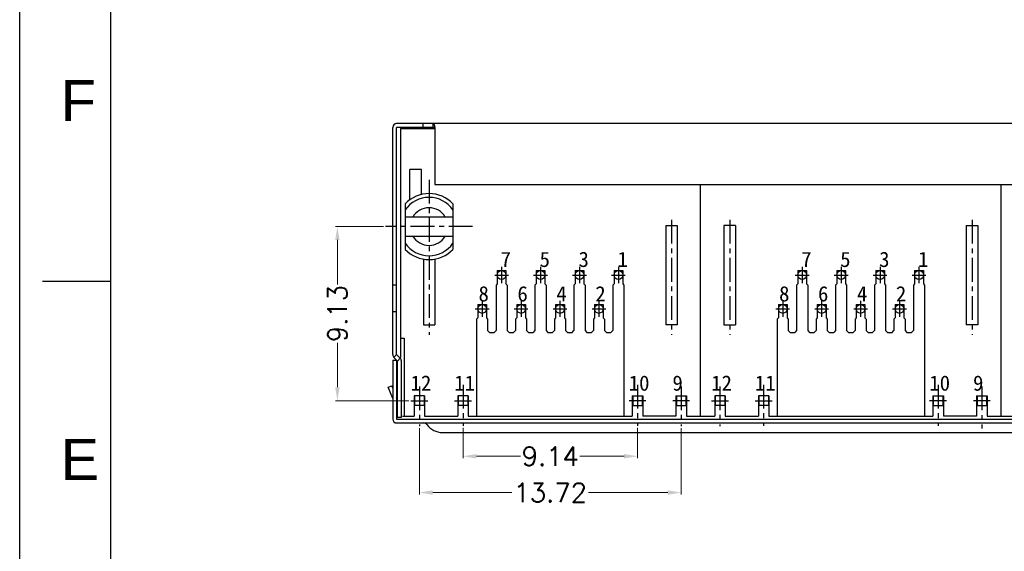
# Model space of a CAD drawing. Extents: x 1899 to 2123, y -33 to 300.
# Tile 4 of 9: x 1899 to 1950, y 225 to 253. Entities that reach past the tile are written whole.
import ezdxf

# ---------------------------------------------------------------- set-up
doc = ezdxf.new("R2010")
doc.units = 0
doc.header["$MEASUREMENT"] = 0
doc.linetypes.add('CENTER', pattern=[2, 1.25, -0.25, 0.25, -0.25])
for name, color, linetype in [('实体', 2, 'Continuous'), ('金针', 6, 'Continuous'), ('铜壳', 3, 'Continuous')]:
    doc.layers.add(name, color=color, linetype=linetype)
doc.styles.add('Frame', font='simhei.ttf')
doc.styles.get("Standard").update_dxf_attribs({"font": 'simplex.shx'})
doc.dimstyles.get("Standard").update_dxf_attribs({"dimtxt": 0.18, "dimasz": 0.18, "dimexe": 0.18, "dimexo": 0.0625, "dimgap": 0.09, "dimtad": 0, "dimtih": 1, "dimtoh": 1, "dimdec": 4, "dimzin": 0, "dimdsep": 46, "dimtxsty": 'Standard', "dimcen": 0.09, "dimadec": 0, "dimazin": 0, "dimtfac": 1, "dimtdec": 4, "dimtofl": 0, "dimtmove": 0, "dimatfit": 3, "dimfxl": 1, "dimtolj": 1, "dimtzin": 0, "dimarcsym": 0})

# ---------------------------------------------------------------- blocks, each defined once
blk = doc.blocks.new('*D161')
at = {"lineweight": 0, "transparency": 16777216}
for p, q in [((1917.868, 242.094), (1915.347, 242.094)), ((1915.447, 241.394), (1915.447, 239.058)), ((1915.447, 233.664), (1915.447, 236.001)), ((1919.198, 232.964), (1915.347, 232.964))]:
    blk.add_line(p, q, dxfattribs=at)
at = {"transparency": 16777216}
for points in [[(1915.33, 241.394), (1915.563, 241.394), (1915.447, 242.094)], [(1915.33, 233.664), (1915.563, 233.664), (1915.447, 232.964)]]:
    blk.add_solid(points, dxfattribs=at)
at = {"layer": 'Defpoints', "color": 0, "transparency": 16777216}
for p in [(1917.968, 242.094), (1915.447, 232.964), (1919.298, 232.964)]:
    blk.add_point(p, dxfattribs=at)
at = {"transparency": 16777216, "insert": (1915.447, 237.529), "char_height": 1, "attachment_point": 5, "rotation": 90}
blk.add_mtext('\\A1;9.13', dxfattribs=at)
blk = doc.blocks.new('*D145')
at = {"lineweight": 0, "transparency": 16777216}
for p, q in [((1922.031, 231.544), (1922.031, 229.948)), ((1931.171, 231.544), (1931.171, 229.948)), ((1922.731, 230.048), (1925.049, 230.048)), ((1930.471, 230.048), (1928.153, 230.048))]:
    blk.add_line(p, q, dxfattribs=at)
at = {"transparency": 16777216}
for points in [[(1922.731, 230.165), (1922.731, 229.931), (1922.031, 230.048)], [(1930.471, 230.165), (1930.471, 229.931), (1931.171, 230.048)]]:
    blk.add_solid(points, dxfattribs=at)
at = {"layer": 'Defpoints', "color": 0, "transparency": 16777216}
for p in [(1922.031, 231.644), (1931.171, 231.644), (1931.171, 230.048)]:
    blk.add_point(p, dxfattribs=at)
at = {"transparency": 16777216, "insert": (1926.601, 230.048), "char_height": 1, "attachment_point": 5}
blk.add_mtext('\\A1;9.14', dxfattribs=at)
blk = doc.blocks.new('*D146')
at = {"lineweight": 0, "transparency": 16777216}
for p, q in [((1919.741, 231.52), (1919.741, 228.044)), ((1933.461, 231.52), (1933.461, 228.044)), ((1920.441, 228.144), (1924.596, 228.144)), ((1932.761, 228.144), (1928.606, 228.144))]:
    blk.add_line(p, q, dxfattribs=at)
at = {"transparency": 16777216}
for points in [[(1920.441, 228.261), (1920.441, 228.028), (1919.741, 228.144)], [(1932.761, 228.261), (1932.761, 228.028), (1933.461, 228.144)]]:
    blk.add_solid(points, dxfattribs=at)
at = {"layer": 'Defpoints', "color": 0, "transparency": 16777216}
for p in [(1919.741, 231.62), (1933.461, 231.62), (1933.461, 228.144)]:
    blk.add_point(p, dxfattribs=at)
at = {"transparency": 16777216, "insert": (1926.601, 228.144), "char_height": 1, "attachment_point": 5}
blk.add_mtext('\\A1;13.72', dxfattribs=at)

msp = doc.modelspace()

# ---------------------------------------------------------------- linework, layer by layer
msp.add_line((2013.399, 247.494), (1918.55, 247.494))
at = {"color": 8, "linetype": 'CENTER'}
for p, q in [((1920.251, 244.552), (1920.251, 236.414)), ((1922.534, 242.094), (1917.968, 242.094)), ((1932.951, 242.449), (1932.951, 236.414)), ((1936.001, 242.449), (1936.001, 236.414)), ((1948.701, 242.449), (1948.701, 236.414)), ((1924.051, 239.975), (1924.051, 239.134)), ((1926.091, 239.975), (1926.091, 239.134)), ((1928.131, 239.975), (1928.131, 239.134)), ((1930.171, 239.975), (1930.171, 239.134)), ((1939.801, 239.975), (1939.801, 239.134)), ((1941.841, 239.975), (1941.841, 239.134)), ((1943.881, 239.975), (1943.881, 239.134)), ((1945.921, 239.975), (1945.921, 239.134)), ((1923.688, 239.554), (1924.414, 239.554)), ((1925.728, 239.554), (1926.454, 239.554)), ((1927.768, 239.554), (1928.494, 239.554)), ((1929.808, 239.554), (1930.534, 239.554)), ((1939.438, 239.554), (1940.164, 239.554)), ((1941.478, 239.554), (1942.204, 239.554)), ((1943.518, 239.554), (1944.244, 239.554)), ((1945.558, 239.554), (1946.284, 239.554)), ((1923.031, 238.195), (1923.031, 237.354)), ((1925.071, 238.195), (1925.071, 237.354)), ((1927.111, 238.195), (1927.111, 237.354)), ((1929.151, 238.195), (1929.151, 237.354)), ((1938.781, 238.195), (1938.781, 237.354)), ((1940.821, 238.195), (1940.821, 237.354)), ((1942.861, 238.195), (1942.861, 237.354)), ((1944.901, 238.195), (1944.901, 237.354)), ((1922.668, 237.774), (1923.394, 237.774)), ((1924.708, 237.774), (1925.434, 237.774)), ((1926.748, 237.774), (1927.474, 237.774)), ((1928.788, 237.774), (1929.514, 237.774)), ((1938.418, 237.774), (1939.144, 237.774)), ((1940.458, 237.774), (1941.184, 237.774)), ((1942.498, 237.774), (1943.224, 237.774)), ((1944.538, 237.774), (1945.264, 237.774)), ((1919.741, 233.714), (1919.741, 231.62)), ((1919.741, 233.714), (1919.741, 231.62)), ((1922.031, 233.802), (1922.031, 231.644)), ((1922.031, 233.802), (1922.031, 231.644)), ((1931.171, 233.802), (1931.171, 231.644)), ((1933.461, 233.714), (1933.461, 231.62)), ((1935.491, 233.714), (1935.491, 231.62)), ((1937.781, 233.802), (1937.781, 231.644)), ((1946.921, 233.802), (1946.921, 231.644)), ((1949.211, 233.712), (1949.211, 231.507)), ((1919.298, 232.964), (1920.184, 232.964)), ((1921.588, 232.964), (1922.474, 232.964)), ((1931.614, 232.964), (1930.728, 232.964)), ((1933.904, 232.964), (1933.018, 232.964)), ((1935.048, 232.964), (1935.934, 232.964)), ((1937.338, 232.964), (1938.224, 232.964)), ((1947.364, 232.964), (1946.478, 232.964)), ((1949.654, 232.964), (1948.768, 232.964))]:
    msp.add_line(p, q, dxfattribs=at)
for points in [[(1898.801, 300.431), (2123.365, 300.431), (2123.365, 140.37), (1898.801, 140.37)], [(1903.579, 295.653), (2118.587, 295.653), (2118.587, 145.148), (1903.579, 145.148)]]:
    msp.add_lwpolyline(points, close=True)
msp.add_lwpolyline([(1903.579, 239.214), (1899.996, 239.214)])
at = {"layer": '实体', "color": 0, "linetype": 'ByBlock'}
for p, q in [((1918.746, 247.244), (1918.746, 235.232)), ((1918.746, 247.244), (1920.55, 247.244)), ((1919.851, 245.094), (1919.251, 245.094)), ((1919.251, 243.504), (1919.251, 245.094)), ((1919.851, 243.776), (1919.851, 245.094)), ((1934.476, 232.144), (1934.476, 244.301)), ((1950.226, 232.144), (1950.226, 244.301)), ((1919.001, 243.288), (1919.001, 240.9)), ((1921.501, 243.288), (1921.501, 240.9)), ((1919.001, 242.597), (1921.501, 242.597)), ((1932.651, 242.144), (1932.651, 236.944)), ((1932.651, 242.144), (1933.251, 242.144)), ((1933.251, 242.144), (1933.251, 236.944)), ((1935.701, 242.144), (1935.701, 236.944)), ((1936.301, 242.144), (1935.701, 242.144)), ((1936.301, 242.144), (1936.301, 236.944)), ((1948.401, 242.144), (1948.401, 236.944)), ((1948.401, 242.144), (1949.001, 242.144)), ((1949.001, 242.144), (1949.001, 236.944)), ((1919.001, 241.592), (1921.501, 241.592)), ((1919.951, 240.392), (1919.951, 236.944)), ((1920.551, 240.392), (1920.551, 236.944)), ((1923.821, 239.784), (1923.821, 239.084)), ((1923.821, 239.784), (1924.281, 239.784)), ((1924.281, 239.784), (1924.281, 239.084)), ((1925.861, 239.784), (1925.861, 239.084)), ((1925.861, 239.784), (1926.321, 239.784)), ((1926.321, 239.784), (1926.321, 239.084)), ((1927.901, 239.784), (1927.901, 239.084)), ((1927.901, 239.784), (1928.361, 239.784)), ((1928.361, 239.784), (1928.361, 239.084)), ((1929.941, 239.784), (1929.941, 239.084)), ((1929.941, 239.784), (1930.401, 239.784)), ((1930.401, 239.784), (1930.401, 239.084)), ((1939.571, 239.784), (1939.571, 239.084)), ((1939.571, 239.784), (1940.031, 239.784)), ((1940.031, 239.784), (1940.031, 239.084)), ((1941.611, 239.784), (1941.611, 239.084)), ((1941.611, 239.784), (1942.071, 239.784)), ((1942.071, 239.784), (1942.071, 239.084)), ((1943.651, 239.784), (1943.651, 239.084)), ((1943.651, 239.784), (1944.111, 239.784)), ((1944.111, 239.784), (1944.111, 239.084)), ((1945.691, 239.784), (1945.691, 239.084)), ((1945.691, 239.784), (1946.151, 239.784)), ((1946.151, 239.784), (1946.151, 239.084)), ((1923.821, 239.084), (1923.761, 239.024)), ((1923.761, 239.024), (1923.761, 236.644)), ((1924.281, 239.084), (1924.341, 239.024)), ((1924.341, 239.024), (1924.341, 236.644)), ((1925.861, 239.084), (1925.801, 239.024)), ((1925.801, 239.024), (1925.801, 236.644)), ((1926.321, 239.084), (1926.381, 239.024)), ((1926.381, 239.024), (1926.381, 236.644)), ((1927.901, 239.084), (1927.841, 239.024)), ((1927.841, 239.024), (1927.841, 236.644)), ((1928.361, 239.084), (1928.421, 239.024)), ((1928.421, 239.024), (1928.421, 236.644)), ((1929.941, 239.084), (1929.881, 239.024)), ((1929.881, 239.024), (1929.881, 236.644)), ((1930.401, 239.084), (1930.461, 239.024)), ((1930.461, 239.024), (1930.461, 232.144)), ((1939.571, 239.084), (1939.511, 239.024)), ((1939.511, 239.024), (1939.511, 236.644)), ((1940.031, 239.084), (1940.091, 239.024)), ((1940.091, 239.024), (1940.091, 236.644)), ((1941.611, 239.084), (1941.551, 239.024)), ((1941.551, 239.024), (1941.551, 236.644)), ((1942.071, 239.084), (1942.131, 239.024)), ((1942.131, 239.024), (1942.131, 236.644)), ((1943.651, 239.084), (1943.591, 239.024)), ((1943.591, 239.024), (1943.591, 236.644)), ((1944.111, 239.084), (1944.171, 239.024)), ((1944.171, 239.024), (1944.171, 236.644)), ((1945.691, 239.084), (1945.631, 239.024)), ((1945.631, 239.024), (1945.631, 236.644)), ((1946.151, 239.084), (1946.211, 239.024)), ((1946.211, 239.024), (1946.211, 232.144)), ((1922.801, 238.004), (1922.801, 237.304)), ((1922.801, 238.004), (1923.261, 238.004)), ((1923.261, 238.004), (1923.261, 237.304)), ((1924.841, 238.004), (1924.841, 237.304)), ((1924.841, 238.004), (1925.301, 238.004)), ((1925.301, 238.004), (1925.301, 237.304)), ((1926.881, 238.004), (1926.881, 237.304)), ((1926.881, 238.004), (1927.341, 238.004)), ((1927.341, 238.004), (1927.341, 237.304)), ((1928.921, 238.004), (1928.921, 237.304)), ((1928.921, 238.004), (1929.381, 238.004)), ((1929.381, 238.004), (1929.381, 237.304)), ((1938.551, 238.004), (1938.551, 237.304)), ((1938.551, 238.004), (1939.011, 238.004)), ((1939.011, 238.004), (1939.011, 237.304)), ((1940.591, 238.004), (1940.591, 237.304)), ((1940.591, 238.004), (1941.051, 238.004)), ((1941.051, 238.004), (1941.051, 237.304)), ((1942.631, 238.004), (1942.631, 237.304)), ((1942.631, 238.004), (1943.091, 238.004)), ((1943.091, 238.004), (1943.091, 237.304)), ((1944.671, 238.004), (1944.671, 237.304)), ((1944.671, 238.004), (1945.131, 238.004)), ((1945.131, 238.004), (1945.131, 237.304)), ((1919.951, 236.944), (1920.551, 236.944)), ((1922.801, 237.304), (1922.741, 237.244)), ((1922.741, 237.244), (1922.741, 232.144)), ((1923.261, 237.304), (1923.321, 237.244)), ((1923.321, 237.244), (1923.321, 236.644)), ((1924.841, 237.304), (1924.781, 237.244)), ((1924.781, 237.244), (1924.781, 236.644)), ((1925.301, 237.304), (1925.361, 237.244)), ((1925.361, 237.244), (1925.361, 236.644)), ((1926.881, 237.304), (1926.821, 237.244)), ((1926.821, 237.244), (1926.821, 236.644)), ((1927.341, 237.304), (1927.401, 237.244)), ((1927.401, 237.244), (1927.401, 236.644)), ((1928.921, 237.304), (1928.861, 237.244)), ((1928.861, 237.244), (1928.861, 236.644)), ((1929.381, 237.304), (1929.441, 237.244)), ((1929.441, 237.244), (1929.441, 236.644)), ((1933.251, 236.944), (1932.651, 236.944)), ((1935.701, 236.944), (1936.301, 236.944)), ((1938.551, 237.304), (1938.491, 237.244)), ((1938.491, 237.244), (1938.491, 232.144)), ((1939.011, 237.304), (1939.071, 237.244)), ((1939.071, 237.244), (1939.071, 236.644)), ((1940.591, 237.304), (1940.531, 237.244)), ((1940.531, 237.244), (1940.531, 236.644)), ((1941.051, 237.304), (1941.111, 237.244)), ((1941.111, 237.244), (1941.111, 236.644)), ((1942.631, 237.304), (1942.571, 237.244)), ((1942.571, 237.244), (1942.571, 236.644)), ((1943.091, 237.304), (1943.151, 237.244)), ((1943.151, 237.244), (1943.151, 236.644)), ((1944.671, 237.304), (1944.611, 237.244)), ((1944.611, 237.244), (1944.611, 236.644)), ((1945.131, 237.304), (1945.191, 237.244)), ((1945.191, 237.244), (1945.191, 236.644)), ((1949.001, 236.944), (1948.401, 236.944)), ((1923.321, 236.644), (1923.421, 236.544)), ((1923.421, 236.544), (1923.661, 236.544)), ((1923.761, 236.644), (1923.661, 236.544)), ((1924.341, 236.644), (1924.441, 236.544)), ((1924.441, 236.544), (1924.681, 236.544)), ((1924.681, 236.544), (1924.781, 236.644)), ((1925.355, 236.65), (1925.461, 236.544)), ((1925.461, 236.544), (1925.701, 236.544)), ((1925.801, 236.644), (1925.701, 236.544)), ((1926.381, 236.644), (1926.481, 236.544)), ((1926.481, 236.544), (1926.721, 236.544)), ((1926.821, 236.644), (1926.721, 236.544)), ((1927.401, 236.644), (1927.501, 236.544)), ((1927.501, 236.544), (1927.741, 236.544)), ((1927.741, 236.544), (1927.841, 236.644)), ((1928.421, 236.644), (1928.521, 236.544)), ((1928.521, 236.544), (1928.761, 236.544)), ((1928.761, 236.544), (1928.861, 236.644)), ((1929.441, 236.644), (1929.541, 236.544)), ((1929.541, 236.544), (1929.781, 236.544)), ((1929.781, 236.544), (1929.881, 236.644)), ((1939.071, 236.644), (1939.171, 236.544)), ((1939.171, 236.544), (1939.411, 236.544)), ((1939.511, 236.644), (1939.411, 236.544)), ((1940.091, 236.644), (1940.191, 236.544)), ((1940.191, 236.544), (1940.431, 236.544)), ((1940.431, 236.544), (1940.531, 236.644)), ((1941.105, 236.65), (1941.211, 236.544)), ((1941.211, 236.544), (1941.451, 236.544)), ((1941.551, 236.644), (1941.451, 236.544)), ((1942.131, 236.644), (1942.231, 236.544)), ((1942.231, 236.544), (1942.471, 236.544)), ((1942.571, 236.644), (1942.471, 236.544)), ((1943.151, 236.644), (1943.251, 236.544)), ((1943.251, 236.544), (1943.491, 236.544)), ((1943.491, 236.544), (1943.591, 236.644)), ((1944.171, 236.644), (1944.271, 236.544)), ((1944.271, 236.544), (1944.511, 236.544)), ((1944.511, 236.544), (1944.611, 236.644)), ((1945.191, 236.644), (1945.291, 236.544)), ((1945.291, 236.544), (1945.531, 236.544)), ((1945.531, 236.544), (1945.631, 236.644)), ((1918.746, 236.244), (1918.946, 236.244)), ((1918.946, 236.244), (1918.946, 232.144)), ((1920.016, 233.214), (1919.466, 233.214)), ((1919.466, 233.214), (1919.466, 232.144)), ((1920.016, 233.214), (1920.016, 232.144)), ((1922.306, 233.214), (1921.756, 233.214)), ((1921.756, 233.214), (1921.756, 232.144)), ((1922.306, 233.214), (1922.306, 232.144)), ((1930.896, 233.214), (1931.446, 233.214)), ((1930.896, 233.214), (1930.896, 232.144)), ((1931.446, 233.214), (1931.446, 232.144)), ((1933.186, 233.214), (1933.736, 233.214)), ((1933.186, 233.214), (1933.186, 232.144)), ((1933.736, 233.214), (1933.736, 232.144)), ((1935.766, 233.214), (1935.216, 233.214)), ((1935.216, 233.214), (1935.216, 232.144)), ((1935.766, 233.214), (1935.766, 232.144)), ((1938.056, 233.214), (1937.506, 233.214)), ((1937.506, 233.214), (1937.506, 232.144)), ((1938.056, 233.214), (1938.056, 232.144)), ((1946.646, 233.214), (1947.196, 233.214)), ((1946.646, 233.214), (1946.646, 232.144)), ((1947.196, 233.214), (1947.196, 232.144)), ((1948.936, 233.214), (1949.486, 233.214)), ((1948.936, 233.214), (1948.936, 232.144)), ((1949.486, 233.214), (1949.486, 232.144)), ((1918.851, 232.144), (1919.466, 232.144)), ((1920.016, 232.144), (1921.756, 232.144)), ((1922.306, 232.144), (1930.896, 232.144)), ((1933.186, 232.144), (1931.446, 232.144)), ((1933.736, 232.144), (1935.216, 232.144)), ((1935.766, 232.144), (1937.506, 232.144)), ((1938.056, 232.144), (1946.646, 232.144)), ((1948.936, 232.144), (1947.196, 232.144)), ((1949.486, 232.144), (1950.966, 232.144))]:
    msp.add_line(p, q, dxfattribs=at)
for radius, start, end in [(1.729, 43.6866, 136.3134), (1.528, 35.0873, 144.9127), (0.985, 30.6685, 149.3315), (0.985, 210.6685, 329.3315), (1.528, 215.0873, 324.9127), (1.729, 223.6866, 316.3134)]:
    msp.add_arc((1920.251, 242.094), radius, start, end, dxfattribs=at)
at = {"layer": '金针', "color": 0, "linetype": 'ByBlock'}
for p, q in [((1919.491, 233.214), (1919.491, 232.714)), ((1919.991, 233.214), (1919.991, 232.714)), ((1921.781, 233.214), (1921.781, 232.714)), ((1922.281, 233.214), (1922.281, 232.714)), ((1930.921, 233.214), (1930.921, 232.714)), ((1931.421, 233.214), (1931.421, 232.714)), ((1933.211, 233.214), (1933.211, 232.714)), ((1933.711, 233.214), (1933.711, 232.714)), ((1935.241, 233.214), (1935.241, 232.714)), ((1935.741, 233.214), (1935.741, 232.714)), ((1937.531, 233.214), (1937.531, 232.714)), ((1938.031, 233.214), (1938.031, 232.714)), ((1946.671, 233.214), (1946.671, 232.714)), ((1947.171, 233.214), (1947.171, 232.714)), ((1948.961, 233.214), (1948.961, 232.714)), ((1949.461, 233.214), (1949.461, 232.714)), ((1919.991, 232.714), (1919.491, 232.714)), ((1922.281, 232.714), (1921.781, 232.714)), ((1930.921, 232.714), (1931.421, 232.714)), ((1933.211, 232.714), (1933.711, 232.714)), ((1935.741, 232.714), (1935.241, 232.714)), ((1938.031, 232.714), (1937.531, 232.714)), ((1946.671, 232.714), (1947.171, 232.714)), ((1948.961, 232.714), (1949.461, 232.714))]:
    msp.add_line(p, q, dxfattribs=at)
for centre in [(1924.051, 239.554), (1926.091, 239.554), (1928.131, 239.554), (1930.171, 239.554), (1939.801, 239.554), (1941.841, 239.554), (1943.881, 239.554), (1945.921, 239.554), (1923.031, 237.774), (1925.071, 237.774), (1927.111, 237.774), (1929.151, 237.774), (1938.781, 237.774), (1940.821, 237.774), (1942.861, 237.774), (1944.901, 237.774)]:
    msp.add_circle(centre, 0.23, dxfattribs=at)
at = {"layer": '铜壳', "color": 0, "linetype": 'ByBlock'}
for p, q in [((1918.35, 239.034), (1918.35, 247.294)), ((1918.55, 239.034), (1918.55, 247.294)), ((1919.95, 247.294), (1918.55, 247.294)), ((1919.95, 247.294), (1919.95, 247.494)), ((1920.474, 247.294), (1919.95, 247.294)), ((1920.474, 247.294), (1920.474, 247.494)), ((1920.547, 247.294), (1920.474, 247.294)), ((1920.55, 247.251), (1920.55, 244.301)), ((1920.55, 244.301), (2011.404, 244.301)), ((1918.35, 239.034), (1918.55, 239.034)), ((1918.35, 237.634), (1918.35, 239.034)), ((1918.55, 237.634), (1918.55, 239.034)), ((1918.35, 237.634), (1918.55, 237.634)), ((1918.35, 236.094), (1918.35, 237.634)), ((1918.55, 236.094), (1918.55, 237.634)), ((1918.35, 235.494), (1918.35, 236.094)), ((1918.55, 235.494), (1918.55, 236.094)), ((1918.35, 235.377), (1918.35, 235.494)), ((1918.409, 235.236), (1918.55, 235.377)), ((1918.55, 235.377), (1918.55, 235.494)), ((1918.742, 235.186), (1918.55, 235.377)), ((1918.35, 235.094), (1918.55, 235.094)), ((1918.35, 235.094), (1918.35, 231.994)), ((1918.6, 235.044), (1918.409, 235.236)), ((1918.55, 235.094), (1918.55, 231.994)), ((1918.6, 235.044), (1918.742, 235.186)), ((1918.6, 232.094), (1918.6, 235.044)), ((1918.8, 232.094), (1918.8, 235.044)), ((1918.115, 233.67), (1918.3, 233.744)), ((1918.35, 233.619), (1918.3, 233.744)), ((1918.35, 233.078), (1918.115, 233.67)), ((1918.6, 232.991), (1918.55, 233.117)), ((1918.55, 231.994), (2013.399, 231.994)), ((1918.55, 231.794), (1920.084, 231.794)), ((1918.6, 232.094), (1918.8, 232.094)), ((1919.976, 231.794), (2013.399, 231.794)), ((1920.95, 231.294), (2011.004, 231.294))]:
    msp.add_line(p, q, dxfattribs=at)
at = {"layer": '铜壳', "color": 0, "linetype": 'ByBlock', "flags": 128}
msp.add_lwpolyline([(1920.474, 247.494), (1920.492, 247.479), (1920.511, 247.436), (1920.529, 247.371), (1920.547, 247.294)], dxfattribs=at)
at = {"layer": '铜壳', "color": 0, "linetype": 'ByBlock'}
for centre, radius, start, end in [((1918.55, 247.294), 0.2, 90, 180), ((1920.25, 247.251), 0.3, 0, 8.2254), ((1918.55, 235.377), 0.2, 180, 225), ((1918.6, 235.044), 0.2, 0, 45), ((1918.8, 232.894), 0.35, 224.4153, 235.1501), ((1918.55, 231.994), 0.2, 180, 270), ((1919.976, 231.594), 0.2, 35.6853, 90), ((1920.95, 232.294), 1, 215.6853, 270)]:
    msp.add_arc(centre, radius, start, end, dxfattribs=at)

# ---------------------------------------------------------------- texts
at = {"char_height": 2.15008, "attachment_point": 1}
for s, insert in [('{\\fArial|b0|i0|c186|p34;F}', (1900.955, 249.776)), ('{\\fArial|b0|i0|c186|p34;E}', (1900.955, 230.962))]:
    msp.add_mtext(s, dxfattribs=dict(at, insert=insert))
at = {"char_height": 0.8, "width": 3.25017, "attachment_point": 1, "style": 'Frame'}
for s, insert in [('7', (1924.001, 240.775)), ('5', (1926.041, 240.775)), ('3', (1928.081, 240.775)), ('1', (1930.121, 240.775)), ('7', (1939.751, 240.775)), ('5', (1941.791, 240.775)), ('3', (1943.831, 240.775)), ('1', (1945.871, 240.775)), ('8', (1922.84, 238.97)), ('6', (1924.88, 238.97)), ('4', (1926.92, 238.97)), ('2', (1928.96, 238.97)), ('8', (1938.59, 238.97)), ('6', (1940.63, 238.97)), ('4', (1942.67, 238.97)), ('2', (1944.71, 238.97)), ('12', (1919.282, 234.287)), ('11', (1921.572, 234.287)), ('10', (1930.712, 234.287)), ('9', (1933.002, 234.287)), ('12', (1935.032, 234.287)), ('11', (1937.322, 234.287)), ('10', (1946.462, 234.287)), ('9', (1948.752, 234.287))]:
    msp.add_mtext(s, dxfattribs=dict(at, insert=insert))

# ---------------------------------------------------------------- dimensions: what is measured, and where the dimension line sits
dim = msp.add_linear_dim(base=(1915.447, 232.964), p1=(1917.968, 242.094), p2=(1919.298, 232.964), angle=90, dimstyle='Standard', override={"dimtxt": 1, "dimasz": 0.7, "dimexe": 0.1, "dimexo": 0.1, "dimgap": 0.1, "dimtih": 0, "dimtoh": 0, "dimdec": 2, "dimzin": 8, "dimdsep": 0, "dimcen": 0, "dimclrd": 256, "dimclre": 256, "dimclrt": 256, "dimtdec": 2, "dimlwd": 0, "dimlwe": 0})
dim.commit()
dim.dimension.update_dxf_attribs({"geometry": '*D161', "text_midpoint": (1915.447, 237.529), "dimtype": 160})
for base, p1, p2, picture, middle in [((1931.171, 230.048), (1922.031, 231.644), (1931.171, 231.644), '*D145', (1926.601, 230.048)), ((1933.461, 228.144), (1919.741, 231.62), (1933.461, 231.62), '*D146', (1926.601, 228.144))]:
    dim = msp.add_linear_dim(base=base, p1=p1, p2=p2, dimstyle='Standard', override={"dimtxt": 1, "dimasz": 0.7, "dimexe": 0.1, "dimexo": 0.1, "dimgap": 0.1, "dimtih": 0, "dimtoh": 0, "dimdec": 2, "dimzin": 8, "dimdsep": 0, "dimcen": 0, "dimclrd": 256, "dimclre": 256, "dimclrt": 256, "dimtdec": 2, "dimlwd": 0, "dimlwe": 0})
    dim.commit()
    dim.dimension.update_dxf_attribs({"geometry": picture, "text_midpoint": middle, "dimtype": 160})

doc.saveas('drawing.dxf')
